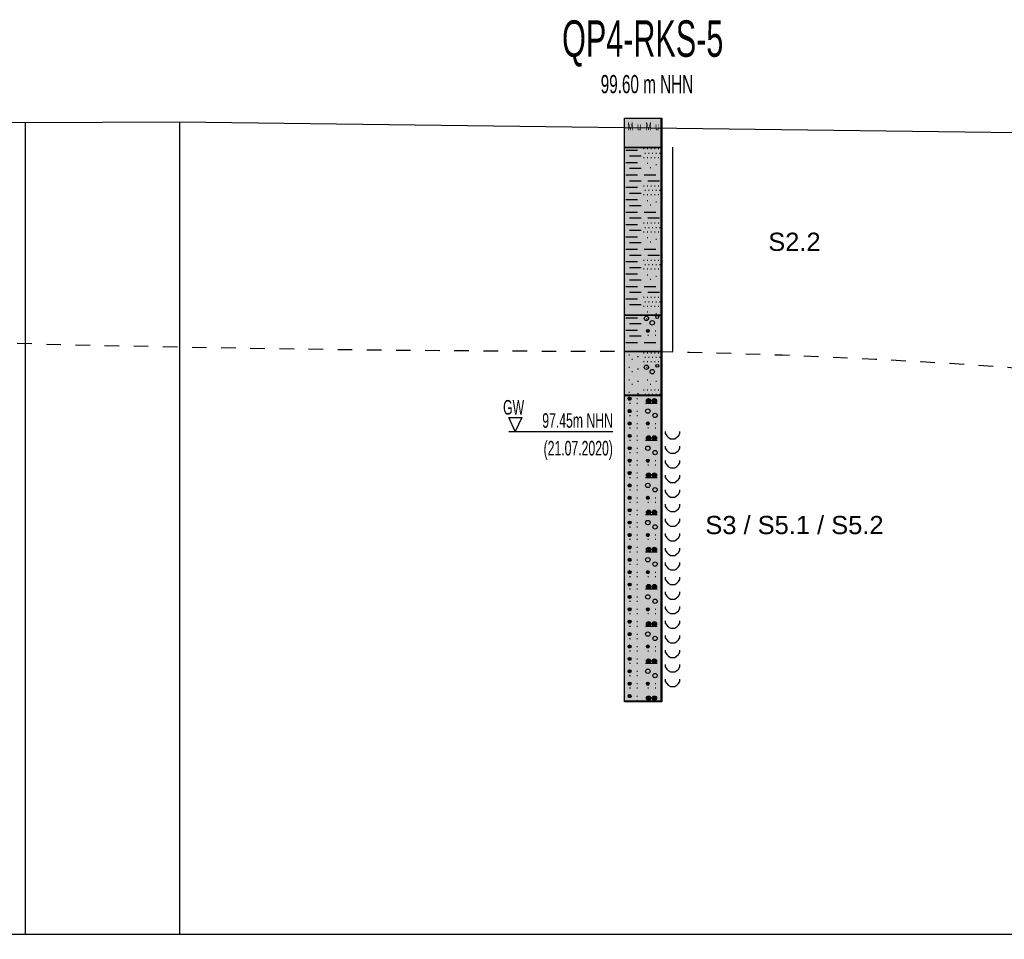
# Model space of a CAD drawing. Header units: metres. Extents: x -17 to 824, y 89 to 134.
# Tile 33 of 80: x 310.72 to 317.48, y 93.97 to 100.27. Entities that reach past the tile are written whole.
import ezdxf
from ezdxf.enums import TextEntityAlignment as Align

# ---------------------------------------------------------------- set-up
doc = ezdxf.new("R2010")
doc.units = ezdxf.units.M
doc.linetypes.add('ACAD_ISO03W100', pattern=[30, 12, -18])
for name, color, linetype in [('BG_GT_DC_RKS', 249, 'Continuous'), ('BG_GT_SCHICHT', 3, 'ACAD_ISO03W100'), ('BG_GT_TE', 6, 'Continuous'), ('BW_KOERP_GESCH', 126, 'Continuous'), ('BW_Z_BEM', 52, 'Continuous'), ('ZZ_GITTER', 40, 'Continuous')]:
    doc.layers.add(name, color=color, linetype=linetype)
doc.styles.add('ARI025_V_50', font='arial.ttf', dxfattribs={"height": 0.125})
doc.styles.get("Standard").update_dxf_attribs({"font": 'arial.ttf'})

# ---------------------------------------------------------------- blocks, each defined once
blk = doc.blocks.new('QP4-RKS-5')
for p, q in [((-0.00255, 0), (0.00255, 0)), ((-0.00255, -0.0041), (-0.00255, 0)), ((-0.00255, 0), (0.00245, 0)), ((-0.00255, -0.08), (-0.00255, 0)), ((0.00245, 0), (0.00245, -0.08)), ((0.00255, 0), (0.00255, -0.0041)), ((-0.00255, -0.004), (0.00255, -0.004)), ((-0.00255, -0.0271), (-0.00255, -0.004)), ((0.00255, -0.004), (0.00255, -0.0271)), ((0.00405, -0.004), (0.00405, -0.027)), ((0.00255, -0.0041), (-0.00255, -0.0041)), ((-0.00235, -0.0044), (-0.00075, -0.0044)), ((-0.00185, -0.0052), (-0.00025, -0.0052)), ((0.00005, -0.0042), (0.00015, -0.0042)), ((0.00005, -0.0054), (0.00015, -0.0054)), ((0.00025, -0.0048), (0.00035, -0.0048)), ((0.00055, -0.0042), (0.00065, -0.0042)), ((0.00055, -0.0054), (0.00065, -0.0054)), ((0.00075, -0.0048), (0.00085, -0.0048)), ((0.00105, -0.0042), (0.00115, -0.0042)), ((0.00105, -0.0054), (0.00115, -0.0054)), ((0.00125, -0.0048), (0.00135, -0.0048)), ((0.00155, -0.0042), (0.00165, -0.0042)), ((0.00155, -0.0054), (0.00165, -0.0054)), ((0.00175, -0.0048), (0.00185, -0.0048)), ((0.00205, -0.0042), (0.00215, -0.0042)), ((0.00205, -0.0054), (0.00215, -0.0054)), ((0.00225, -0.0048), (0.00235, -0.0048)), ((-0.00235, -0.0061), (-0.00075, -0.0061)), ((0.00055, -0.0062), (0.00065, -0.0062)), ((0.00175, -0.0064), (0.00185, -0.0064)), ((-0.00235, -0.0078), (-0.00075, -0.0078)), ((-0.00185, -0.0069), (-0.00025, -0.0069)), ((0.00015, -0.0078), (0.00175, -0.0078)), ((0.00095, -0.0068), (0.00105, -0.0068)), ((-0.00185, -0.0086), (-0.00025, -0.0086)), ((0.00005, -0.0093), (0.00015, -0.0093)), ((0.00055, -0.0093), (0.00065, -0.0093)), ((0.00065, -0.0086), (0.00225, -0.0086)), ((0.00105, -0.0093), (0.00115, -0.0093)), ((0.00155, -0.0093), (0.00165, -0.0093)), ((0.00205, -0.0093), (0.00215, -0.0093)), ((-0.00235, -0.0095), (-0.00075, -0.0095)), ((-0.00185, -0.0103), (-0.00025, -0.0103)), ((0.00005, -0.0105), (0.00015, -0.0105)), ((0.00025, -0.0099), (0.00035, -0.0099)), ((0.00055, -0.0105), (0.00065, -0.0105)), ((0.00075, -0.0099), (0.00085, -0.0099)), ((0.00105, -0.0105), (0.00115, -0.0105)), ((0.00125, -0.0099), (0.00135, -0.0099)), ((0.00155, -0.0105), (0.00165, -0.0105)), ((0.00175, -0.0099), (0.00185, -0.0099)), ((0.00205, -0.0105), (0.00215, -0.0105)), ((0.00225, -0.0099), (0.00235, -0.0099)), ((-0.00235, -0.0112), (-0.00075, -0.0112)), ((-0.00185, -0.012), (-0.00025, -0.012)), ((0.00055, -0.0113), (0.00065, -0.0113)), ((0.00095, -0.0119), (0.00105, -0.0119)), ((0.00175, -0.0115), (0.00185, -0.0115)), ((-0.00235, -0.0129), (-0.00075, -0.0129)), ((0.00015, -0.0129), (0.00175, -0.0129)), ((-0.00235, -0.0146), (-0.00075, -0.0146)), ((-0.00185, -0.0137), (-0.00025, -0.0137)), ((0.00005, -0.0144), (0.00015, -0.0144)), ((0.00055, -0.0144), (0.00065, -0.0144)), ((0.00065, -0.0137), (0.00225, -0.0137)), ((0.00105, -0.0144), (0.00115, -0.0144)), ((0.00155, -0.0144), (0.00165, -0.0144)), ((0.00205, -0.0144), (0.00215, -0.0144)), ((-0.00185, -0.0154), (-0.00025, -0.0154)), ((0.00005, -0.0156), (0.00015, -0.0156)), ((0.00025, -0.015), (0.00035, -0.015)), ((0.00055, -0.0156), (0.00065, -0.0156)), ((0.00075, -0.015), (0.00085, -0.015)), ((0.00105, -0.0156), (0.00115, -0.0156)), ((0.00125, -0.015), (0.00135, -0.015)), ((0.00155, -0.0156), (0.00165, -0.0156)), ((0.00175, -0.015), (0.00185, -0.015)), ((0.00205, -0.0156), (0.00215, -0.0156)), ((0.00225, -0.015), (0.00235, -0.015)), ((-0.00235, -0.0163), (-0.00075, -0.0163)), ((-0.00185, -0.0171), (-0.00025, -0.0171)), ((0.00055, -0.0164), (0.00065, -0.0164)), ((0.00095, -0.017), (0.00105, -0.017)), ((0.00175, -0.0166), (0.00185, -0.0166)), ((-0.00235, -0.018), (-0.00075, -0.018)), ((-0.00185, -0.0188), (-0.00025, -0.0188)), ((0.00015, -0.018), (0.00175, -0.018)), ((0.00065, -0.0188), (0.00225, -0.0188)), ((-0.00235, -0.0197), (-0.00075, -0.0197)), ((0.00005, -0.0195), (0.00015, -0.0195)), ((0.00025, -0.0201), (0.00035, -0.0201)), ((0.00055, -0.0195), (0.00065, -0.0195)), ((0.00075, -0.0201), (0.00085, -0.0201)), ((0.00105, -0.0195), (0.00115, -0.0195)), ((0.00125, -0.0201), (0.00135, -0.0201)), ((0.00155, -0.0195), (0.00165, -0.0195)), ((0.00175, -0.0201), (0.00185, -0.0201)), ((0.00205, -0.0195), (0.00215, -0.0195)), ((0.00225, -0.0201), (0.00235, -0.0201)), ((-0.00235, -0.0214), (-0.00075, -0.0214)), ((-0.00185, -0.0205), (-0.00025, -0.0205)), ((0.00005, -0.0207), (0.00015, -0.0207)), ((0.00055, -0.0207), (0.00065, -0.0207)), ((0.00055, -0.0215), (0.00065, -0.0215)), ((0.00105, -0.0207), (0.00115, -0.0207)), ((0.00155, -0.0207), (0.00165, -0.0207)), ((0.00205, -0.0207), (0.00215, -0.0207)), ((-0.00185, -0.0222), (-0.00025, -0.0222)), ((0.00095, -0.0221), (0.00105, -0.0221)), ((0.00175, -0.0217), (0.00185, -0.0217)), ((-0.00235, -0.0231), (-0.00075, -0.0231)), ((-0.00185, -0.0239), (-0.00025, -0.0239)), ((0.00015, -0.0231), (0.00175, -0.0231)), ((0.00065, -0.0239), (0.00225, -0.0239)), ((-0.00235, -0.0248), (-0.00075, -0.0248)), ((-0.00185, -0.0256), (-0.00025, -0.0256)), ((0.00005, -0.0246), (0.00015, -0.0246)), ((0.00025, -0.0252), (0.00035, -0.0252)), ((0.00055, -0.0246), (0.00065, -0.0246)), ((0.00075, -0.0252), (0.00085, -0.0252)), ((0.00105, -0.0246), (0.00115, -0.0246)), ((0.00125, -0.0252), (0.00135, -0.0252)), ((0.00155, -0.0246), (0.00165, -0.0246)), ((0.00175, -0.0252), (0.00185, -0.0252)), ((0.00205, -0.0246), (0.00215, -0.0246)), ((0.00225, -0.0252), (0.00235, -0.0252)), ((-0.00255, -0.027), (0.00255, -0.027)), ((-0.00255, -0.0321), (-0.00255, -0.027)), ((0.00005, -0.0258), (0.00015, -0.0258)), ((0.00055, -0.0258), (0.00065, -0.0258)), ((0.00055, -0.0266), (0.00065, -0.0266)), ((0.00105, -0.0258), (0.00115, -0.0258)), ((0.00155, -0.0258), (0.00165, -0.0258)), ((0.00175, -0.0268), (0.00185, -0.0268)), ((0.00205, -0.0258), (0.00215, -0.0258)), ((0.00255, -0.027), (0.00255, -0.0321)), ((0.00405, -0.027), (0.00405, -0.032)), ((0.00255, -0.0271), (-0.00255, -0.0271)), ((-0.00235, -0.0274), (-0.00075, -0.0274)), ((-0.00185, -0.0282), (-0.00025, -0.0282)), ((0.00045, -0.0275), (0.00055, -0.0275)), ((-0.00235, -0.0291), (-0.00075, -0.0291)), ((0.00045, -0.0292), (0.00085, -0.0292)), ((0.00046, -0.02915), (0.00084, -0.02915)), ((0.00046, -0.02925), (0.00084, -0.02925)), ((0.00048, -0.0291), (0.00082, -0.0291)), ((0.00048, -0.0293), (0.00082, -0.0293)), ((0.00052, -0.02905), (0.00078, -0.02905)), ((0.00052, -0.02935), (0.00078, -0.02935)), ((0.00165, -0.0292), (0.00175, -0.0292)), ((-0.00235, -0.0308), (-0.00075, -0.0308)), ((-0.00185, -0.0299), (-0.00025, -0.0299)), ((0.00015, -0.0308), (0.00175, -0.0308)), ((0.00065, -0.0298), (0.00075, -0.0298)), ((0.00165, -0.0298), (0.00175, -0.0298)), ((-0.00255, -0.032), (0.00255, -0.032)), ((-0.00255, -0.0381), (-0.00255, -0.032)), ((0.00255, -0.0321), (-0.00255, -0.0321)), ((0.00005, -0.0322), (0.00015, -0.0322)), ((0.00055, -0.0322), (0.00065, -0.0322)), ((0.00105, -0.0322), (0.00115, -0.0322)), ((0.00155, -0.0322), (0.00165, -0.0322)), ((0.00205, -0.0322), (0.00215, -0.0322)), ((0.00255, -0.032), (0.00255, -0.0381)), ((-0.00195, -0.0325), (-0.00185, -0.0325)), ((-0.00155, -0.0331), (-0.00145, -0.0331)), ((-0.00075, -0.0327), (-0.00065, -0.0327)), ((0.00005, -0.0334), (0.00015, -0.0334)), ((0.00025, -0.0328), (0.00035, -0.0328)), ((0.00055, -0.0334), (0.00065, -0.0334)), ((0.00075, -0.0328), (0.00085, -0.0328)), ((0.00105, -0.0334), (0.00115, -0.0334)), ((0.00125, -0.0328), (0.00135, -0.0328)), ((0.00155, -0.0334), (0.00165, -0.0334)), ((0.00175, -0.0328), (0.00185, -0.0328)), ((0.00205, -0.0334), (0.00215, -0.0334)), ((0.00225, -0.0328), (0.00235, -0.0328)), ((-0.00195, -0.0342), (-0.00185, -0.0342)), ((-0.00155, -0.0348), (-0.00145, -0.0348)), ((-0.00075, -0.0344), (-0.00065, -0.0344)), ((0.00045, -0.0342), (0.00055, -0.0342)), ((-0.00195, -0.0359), (-0.00185, -0.0359)), ((-0.00075, -0.0361), (-0.00065, -0.0361)), ((0.00055, -0.0359), (0.00065, -0.0359)), ((0.00175, -0.0361), (0.00185, -0.0361)), ((-0.00195, -0.0376), (-0.00185, -0.0376)), ((-0.00155, -0.0365), (-0.00145, -0.0365)), ((-0.00075, -0.0378), (-0.00065, -0.0378)), ((0.00005, -0.0373), (0.00015, -0.0373)), ((0.00055, -0.0373), (0.00065, -0.0373)), ((0.00095, -0.0365), (0.00105, -0.0365)), ((0.00105, -0.0373), (0.00115, -0.0373)), ((0.00155, -0.0373), (0.00165, -0.0373)), ((0.00205, -0.0373), (0.00215, -0.0373)), ((-0.00255, -0.038), (0.00255, -0.038)), ((-0.00255, -0.0801), (-0.00255, -0.038)), ((0.00255, -0.0381), (-0.00255, -0.0381)), ((-0.00205, -0.0385), (-0.00165, -0.0385)), ((-0.00204, -0.03845), (-0.00166, -0.03845)), ((-0.00204, -0.03855), (-0.00166, -0.03855)), ((-0.00202, -0.0384), (-0.00168, -0.0384)), ((-0.00202, -0.0386), (-0.00168, -0.0386)), ((-0.00198, -0.03835), (-0.00172, -0.03835)), ((-0.00198, -0.03865), (-0.00172, -0.03865)), ((-0.00185, -0.0391), (-0.00175, -0.0391)), ((-0.00085, -0.0385), (-0.00075, -0.0385)), ((-0.00085, -0.0391), (-0.00075, -0.0391)), ((0.00025, -0.0379), (0.00035, -0.0379)), ((0.00035, -0.0391), (0.00195, -0.0391)), ((0.00045, -0.03875), (0.00105, -0.03875)), ((0.00045, -0.0388), (0.00105, -0.0388)), ((0.00045, -0.03885), (0.00105, -0.03885)), ((0.00047, -0.0387), (0.00103, -0.0387)), ((0.00047, -0.0389), (0.00103, -0.0389)), ((0.00049, -0.03865), (0.00101, -0.03865)), ((0.00049, -0.03895), (0.00101, -0.03895)), ((0.00053, -0.0386), (0.00097, -0.0386)), ((0.00053, -0.039), (0.00097, -0.039)), ((0.00058, -0.03855), (0.00092, -0.03855)), ((0.00058, -0.03905), (0.00092, -0.03905)), ((0.00075, -0.0379), (0.00085, -0.0379)), ((0.00125, -0.0379), (0.00135, -0.0379)), ((0.00125, -0.03875), (0.00185, -0.03875)), ((0.00125, -0.0388), (0.00185, -0.0388)), ((0.00125, -0.03885), (0.00185, -0.03885)), ((0.00127, -0.0387), (0.00183, -0.0387)), ((0.00127, -0.0389), (0.00183, -0.0389)), ((0.00129, -0.03865), (0.00181, -0.03865)), ((0.00129, -0.03895), (0.00181, -0.03895)), ((0.00133, -0.0386), (0.00177, -0.0386)), ((0.00133, -0.039), (0.00177, -0.039)), ((0.00138, -0.03855), (0.00172, -0.03855)), ((0.00138, -0.03905), (0.00172, -0.03905)), ((0.00175, -0.0379), (0.00185, -0.0379)), ((0.00225, -0.0379), (0.00235, -0.0379)), ((0.00255, -0.038), (0.00255, -0.0801)), ((-0.00205, -0.0402), (-0.00165, -0.0402)), ((-0.00204, -0.04015), (-0.00166, -0.04015)), ((-0.00204, -0.04025), (-0.00166, -0.04025)), ((-0.00202, -0.0401), (-0.00168, -0.0401)), ((-0.00202, -0.0403), (-0.00168, -0.0403)), ((-0.00198, -0.04005), (-0.00172, -0.04005)), ((-0.00198, -0.04035), (-0.00172, -0.04035)), ((-0.00085, -0.0402), (-0.00075, -0.0402)), ((-0.00204, -0.04185), (-0.00166, -0.04185)), ((-0.00202, -0.0418), (-0.00168, -0.0418)), ((-0.00198, -0.04175), (-0.00172, -0.04175)), ((-0.00185, -0.0408), (-0.00175, -0.0408)), ((-0.00085, -0.0408), (-0.00075, -0.0408)), ((0.00046, -0.04185), (0.00084, -0.04185)), ((0.00048, -0.0418), (0.00082, -0.0418)), ((0.00052, -0.04175), (0.00078, -0.04175)), ((-0.00205, -0.0419), (-0.00165, -0.0419)), ((-0.00204, -0.04195), (-0.00166, -0.04195)), ((-0.00202, -0.042), (-0.00168, -0.042)), ((-0.00198, -0.04205), (-0.00172, -0.04205)), ((-0.00185, -0.0425), (-0.00175, -0.0425)), ((-0.00085, -0.0419), (-0.00075, -0.0419)), ((-0.00085, -0.0425), (-0.00075, -0.0425)), ((0.00045, -0.0419), (0.00085, -0.0419)), ((0.00046, -0.04195), (0.00084, -0.04195)), ((0.00048, -0.042), (0.00082, -0.042)), ((0.00052, -0.04205), (0.00078, -0.04205)), ((0.00065, -0.0425), (0.00075, -0.0425)), ((0.00165, -0.0419), (0.00175, -0.0419)), ((0.00165, -0.0425), (0.00175, -0.0425)), ((0.00305, -0.043), (0.00305, -0.0433)), ((0.00505, -0.0433), (0.00505, -0.043)), ((-0.00205, -0.0436), (-0.00165, -0.0436)), ((-0.00204, -0.04355), (-0.00166, -0.04355)), ((-0.00204, -0.04365), (-0.00166, -0.04365)), ((-0.00202, -0.0435), (-0.00168, -0.0435)), ((-0.00202, -0.0437), (-0.00168, -0.0437)), ((-0.00198, -0.04345), (-0.00172, -0.04345)), ((-0.00198, -0.04375), (-0.00172, -0.04375)), ((-0.00185, -0.0442), (-0.00175, -0.0442)), ((-0.00085, -0.0436), (-0.00075, -0.0436)), ((-0.00085, -0.0442), (-0.00075, -0.0442)), ((0.00035, -0.0442), (0.00195, -0.0442)), ((0.00045, -0.04385), (0.00105, -0.04385)), ((0.00045, -0.0439), (0.00105, -0.0439)), ((0.00045, -0.04395), (0.00105, -0.04395)), ((0.00047, -0.0438), (0.00103, -0.0438)), ((0.00047, -0.044), (0.00103, -0.044)), ((0.00049, -0.04375), (0.00101, -0.04375)), ((0.00049, -0.04405), (0.00101, -0.04405)), ((0.00053, -0.0437), (0.00097, -0.0437)), ((0.00053, -0.0441), (0.00097, -0.0441)), ((0.00058, -0.04365), (0.00092, -0.04365)), ((0.00058, -0.04415), (0.00092, -0.04415)), ((0.00125, -0.04385), (0.00185, -0.04385)), ((0.00125, -0.0439), (0.00185, -0.0439)), ((0.00125, -0.04395), (0.00185, -0.04395)), ((0.00127, -0.0438), (0.00183, -0.0438)), ((0.00127, -0.044), (0.00183, -0.044)), ((0.00129, -0.04375), (0.00181, -0.04375)), ((0.00129, -0.04405), (0.00181, -0.04405)), ((0.00133, -0.0437), (0.00177, -0.0437)), ((0.00133, -0.0441), (0.00177, -0.0441)), ((0.00138, -0.04365), (0.00172, -0.04365)), ((0.00138, -0.04415), (0.00172, -0.04415)), ((0.00305, -0.0433), (0.00325, -0.0436)), ((0.00325, -0.0436), (0.00345, -0.0438)), ((0.00345, -0.0438), (0.00375, -0.044)), ((0.00375, -0.044), (0.00405, -0.044)), ((0.00405, -0.044), (0.00435, -0.044)), ((0.00435, -0.044), (0.00465, -0.0438)), ((0.00465, -0.0438), (0.00485, -0.0436)), ((0.00485, -0.0436), (0.00505, -0.0433)), ((-0.00205, -0.0453), (-0.00165, -0.0453)), ((-0.00204, -0.04525), (-0.00166, -0.04525)), ((-0.00204, -0.04535), (-0.00166, -0.04535)), ((-0.00202, -0.0452), (-0.00168, -0.0452)), ((-0.00202, -0.0454), (-0.00168, -0.0454)), ((-0.00198, -0.04515), (-0.00172, -0.04515)), ((-0.00198, -0.04545), (-0.00172, -0.04545)), ((-0.00185, -0.0459), (-0.00175, -0.0459)), ((-0.00085, -0.0453), (-0.00075, -0.0453)), ((-0.00085, -0.0459), (-0.00075, -0.0459)), ((0.00305, -0.045), (0.00305, -0.0453)), ((0.00305, -0.0453), (0.00325, -0.0456)), ((0.00325, -0.0456), (0.00345, -0.0458)), ((0.00345, -0.0458), (0.00375, -0.046)), ((0.00435, -0.046), (0.00465, -0.0458)), ((0.00465, -0.0458), (0.00485, -0.0456)), ((0.00485, -0.0456), (0.00505, -0.0453)), ((0.00505, -0.0453), (0.00505, -0.045)), ((-0.00205, -0.047), (-0.00165, -0.047)), ((-0.00204, -0.04695), (-0.00166, -0.04695)), ((-0.00204, -0.04705), (-0.00166, -0.04705)), ((-0.00202, -0.0469), (-0.00168, -0.0469)), ((-0.00202, -0.0471), (-0.00168, -0.0471)), ((-0.00198, -0.04685), (-0.00172, -0.04685)), ((-0.00198, -0.04715), (-0.00172, -0.04715)), ((-0.00085, -0.047), (-0.00075, -0.047)), ((0.00045, -0.047), (0.00085, -0.047)), ((0.00046, -0.04695), (0.00084, -0.04695)), ((0.00046, -0.04705), (0.00084, -0.04705)), ((0.00048, -0.0469), (0.00082, -0.0469)), ((0.00048, -0.0471), (0.00082, -0.0471)), ((0.00052, -0.04685), (0.00078, -0.04685)), ((0.00052, -0.04715), (0.00078, -0.04715)), ((0.00165, -0.047), (0.00175, -0.047)), ((0.00305, -0.047), (0.00305, -0.0473)), ((0.00375, -0.046), (0.00405, -0.046)), ((0.00405, -0.046), (0.00435, -0.046)), ((0.00505, -0.0473), (0.00505, -0.047)), ((-0.00204, -0.04865), (-0.00166, -0.04865)), ((-0.00202, -0.0486), (-0.00168, -0.0486)), ((-0.00198, -0.04855), (-0.00172, -0.04855)), ((-0.00185, -0.0476), (-0.00175, -0.0476)), ((-0.00085, -0.0476), (-0.00075, -0.0476)), ((0.00065, -0.0476), (0.00075, -0.0476)), ((0.00165, -0.0476), (0.00175, -0.0476)), ((0.00305, -0.0473), (0.00325, -0.0476)), ((0.00325, -0.0476), (0.00345, -0.0478)), ((0.00345, -0.0478), (0.00375, -0.048)), ((0.00375, -0.048), (0.00405, -0.048)), ((0.00405, -0.048), (0.00435, -0.048)), ((0.00435, -0.048), (0.00465, -0.0478)), ((0.00465, -0.0478), (0.00485, -0.0476)), ((0.00485, -0.0476), (0.00505, -0.0473)), ((-0.00205, -0.0487), (-0.00165, -0.0487)), ((-0.00204, -0.04875), (-0.00166, -0.04875)), ((-0.00202, -0.0488), (-0.00168, -0.0488)), ((-0.00198, -0.04885), (-0.00172, -0.04885)), ((-0.00185, -0.0493), (-0.00175, -0.0493)), ((-0.00085, -0.0487), (-0.00075, -0.0487)), ((-0.00085, -0.0493), (-0.00075, -0.0493)), ((0.00035, -0.0493), (0.00195, -0.0493)), ((0.00045, -0.04895), (0.00105, -0.04895)), ((0.00045, -0.049), (0.00105, -0.049)), ((0.00045, -0.04905), (0.00105, -0.04905)), ((0.00047, -0.0489), (0.00103, -0.0489)), ((0.00047, -0.0491), (0.00103, -0.0491)), ((0.00049, -0.04885), (0.00101, -0.04885)), ((0.00049, -0.04915), (0.00101, -0.04915)), ((0.00053, -0.0488), (0.00097, -0.0488)), ((0.00053, -0.0492), (0.00097, -0.0492)), ((0.00058, -0.04875), (0.00092, -0.04875)), ((0.00058, -0.04925), (0.00092, -0.04925)), ((0.00125, -0.04895), (0.00185, -0.04895)), ((0.00125, -0.049), (0.00185, -0.049)), ((0.00125, -0.04905), (0.00185, -0.04905)), ((0.00127, -0.0489), (0.00183, -0.0489)), ((0.00127, -0.0491), (0.00183, -0.0491)), ((0.00129, -0.04885), (0.00181, -0.04885)), ((0.00129, -0.04915), (0.00181, -0.04915)), ((0.00133, -0.0488), (0.00177, -0.0488)), ((0.00133, -0.0492), (0.00177, -0.0492)), ((0.00138, -0.04875), (0.00172, -0.04875)), ((0.00138, -0.04925), (0.00172, -0.04925)), ((0.00305, -0.049), (0.00305, -0.0493)), ((0.00305, -0.0493), (0.00325, -0.0496)), ((0.00325, -0.0496), (0.00345, -0.0498)), ((0.00345, -0.0498), (0.00375, -0.05)), ((0.00375, -0.05), (0.00405, -0.05)), ((0.00405, -0.05), (0.00435, -0.05)), ((0.00435, -0.05), (0.00465, -0.0498)), ((0.00465, -0.0498), (0.00485, -0.0496)), ((0.00485, -0.0496), (0.00505, -0.0493)), ((0.00505, -0.0493), (0.00505, -0.049)), ((-0.00205, -0.0504), (-0.00165, -0.0504)), ((-0.00204, -0.05035), (-0.00166, -0.05035)), ((-0.00204, -0.05045), (-0.00166, -0.05045)), ((-0.00202, -0.0503), (-0.00168, -0.0503)), ((-0.00202, -0.0505), (-0.00168, -0.0505)), ((-0.00198, -0.05025), (-0.00172, -0.05025)), ((-0.00198, -0.05055), (-0.00172, -0.05055)), ((-0.00185, -0.051), (-0.00175, -0.051)), ((-0.00085, -0.0504), (-0.00075, -0.0504)), ((-0.00085, -0.051), (-0.00075, -0.051)), ((0.00305, -0.051), (0.00305, -0.0513)), ((0.00305, -0.0513), (0.00325, -0.0516)), ((0.00485, -0.0516), (0.00505, -0.0513)), ((0.00505, -0.0513), (0.00505, -0.051)), ((-0.00205, -0.0521), (-0.00165, -0.0521)), ((-0.00204, -0.05205), (-0.00166, -0.05205)), ((-0.00204, -0.05215), (-0.00166, -0.05215)), ((-0.00202, -0.052), (-0.00168, -0.052)), ((-0.00202, -0.0522), (-0.00168, -0.0522)), ((-0.00198, -0.05195), (-0.00172, -0.05195)), ((-0.00198, -0.05225), (-0.00172, -0.05225)), ((-0.00185, -0.0527), (-0.00175, -0.0527)), ((-0.00085, -0.0521), (-0.00075, -0.0521)), ((-0.00085, -0.0527), (-0.00075, -0.0527)), ((0.00045, -0.0521), (0.00085, -0.0521)), ((0.00046, -0.05205), (0.00084, -0.05205)), ((0.00046, -0.05215), (0.00084, -0.05215)), ((0.00048, -0.052), (0.00082, -0.052)), ((0.00048, -0.0522), (0.00082, -0.0522)), ((0.00052, -0.05195), (0.00078, -0.05195)), ((0.00052, -0.05225), (0.00078, -0.05225)), ((0.00065, -0.0527), (0.00075, -0.0527)), ((0.00165, -0.0521), (0.00175, -0.0521)), ((0.00165, -0.0527), (0.00175, -0.0527)), ((0.00325, -0.0516), (0.00345, -0.0518)), ((0.00345, -0.0518), (0.00375, -0.052)), ((0.00375, -0.052), (0.00405, -0.052)), ((0.00405, -0.052), (0.00435, -0.052)), ((0.00435, -0.052), (0.00465, -0.0518)), ((0.00465, -0.0518), (0.00485, -0.0516)), ((-0.00205, -0.0538), (-0.00165, -0.0538)), ((-0.00204, -0.05375), (-0.00166, -0.05375)), ((-0.00204, -0.05385), (-0.00166, -0.05385)), ((-0.00202, -0.0537), (-0.00168, -0.0537)), ((-0.00202, -0.0539), (-0.00168, -0.0539)), ((-0.00198, -0.05365), (-0.00172, -0.05365)), ((-0.00198, -0.05395), (-0.00172, -0.05395)), ((-0.00085, -0.0538), (-0.00075, -0.0538)), ((0.00045, -0.05405), (0.00105, -0.05405)), ((0.00047, -0.054), (0.00103, -0.054)), ((0.00049, -0.05395), (0.00101, -0.05395)), ((0.00053, -0.0539), (0.00097, -0.0539)), ((0.00058, -0.05385), (0.00092, -0.05385)), ((0.00125, -0.05405), (0.00185, -0.05405)), ((0.00127, -0.054), (0.00183, -0.054)), ((0.00129, -0.05395), (0.00181, -0.05395)), ((0.00133, -0.0539), (0.00177, -0.0539)), ((0.00138, -0.05385), (0.00172, -0.05385)), ((0.00305, -0.053), (0.00305, -0.0533)), ((0.00305, -0.0533), (0.00325, -0.0536)), ((0.00325, -0.0536), (0.00345, -0.0538)), ((0.00345, -0.0538), (0.00375, -0.054)), ((0.00375, -0.054), (0.00405, -0.054)), ((0.00405, -0.054), (0.00435, -0.054)), ((0.00435, -0.054), (0.00465, -0.0538)), ((0.00465, -0.0538), (0.00485, -0.0536)), ((0.00485, -0.0536), (0.00505, -0.0533)), ((0.00505, -0.0533), (0.00505, -0.053)), ((-0.00202, -0.0554), (-0.00168, -0.0554)), ((-0.00198, -0.05535), (-0.00172, -0.05535)), ((-0.00185, -0.0544), (-0.00175, -0.0544)), ((-0.00085, -0.0544), (-0.00075, -0.0544)), ((0.00035, -0.0544), (0.00195, -0.0544)), ((0.00045, -0.0541), (0.00105, -0.0541)), ((0.00045, -0.05415), (0.00105, -0.05415)), ((0.00047, -0.0542), (0.00103, -0.0542)), ((0.00049, -0.05425), (0.00101, -0.05425)), ((0.00053, -0.0543), (0.00097, -0.0543)), ((0.00058, -0.05435), (0.00092, -0.05435)), ((0.00125, -0.0541), (0.00185, -0.0541)), ((0.00125, -0.05415), (0.00185, -0.05415)), ((0.00127, -0.0542), (0.00183, -0.0542)), ((0.00129, -0.05425), (0.00181, -0.05425)), ((0.00133, -0.0543), (0.00177, -0.0543)), ((0.00138, -0.05435), (0.00172, -0.05435)), ((0.00305, -0.055), (0.00305, -0.0553)), ((0.00305, -0.0553), (0.00325, -0.0556)), ((0.00485, -0.0556), (0.00505, -0.0553)), ((0.00505, -0.0553), (0.00505, -0.055)), ((-0.00205, -0.0555), (-0.00165, -0.0555)), ((-0.00204, -0.05545), (-0.00166, -0.05545)), ((-0.00204, -0.05555), (-0.00166, -0.05555)), ((-0.00202, -0.0556), (-0.00168, -0.0556)), ((-0.00198, -0.05565), (-0.00172, -0.05565)), ((-0.00185, -0.0561), (-0.00175, -0.0561)), ((-0.00085, -0.0555), (-0.00075, -0.0555)), ((-0.00085, -0.0561), (-0.00075, -0.0561)), ((0.00325, -0.0556), (0.00345, -0.0558)), ((0.00345, -0.0558), (0.00375, -0.056)), ((0.00375, -0.056), (0.00405, -0.056)), ((0.00405, -0.056), (0.00435, -0.056)), ((0.00435, -0.056), (0.00465, -0.0558)), ((0.00465, -0.0558), (0.00485, -0.0556)), ((-0.00205, -0.0572), (-0.00165, -0.0572)), ((-0.00204, -0.05715), (-0.00166, -0.05715)), ((-0.00204, -0.05725), (-0.00166, -0.05725)), ((-0.00202, -0.0571), (-0.00168, -0.0571)), ((-0.00202, -0.0573), (-0.00168, -0.0573)), ((-0.00198, -0.05705), (-0.00172, -0.05705)), ((-0.00198, -0.05735), (-0.00172, -0.05735)), ((-0.00185, -0.0578), (-0.00175, -0.0578)), ((-0.00085, -0.0572), (-0.00075, -0.0572)), ((-0.00085, -0.0578), (-0.00075, -0.0578)), ((0.00045, -0.0572), (0.00085, -0.0572)), ((0.00046, -0.05715), (0.00084, -0.05715)), ((0.00046, -0.05725), (0.00084, -0.05725)), ((0.00048, -0.0571), (0.00082, -0.0571)), ((0.00048, -0.0573), (0.00082, -0.0573)), ((0.00052, -0.05705), (0.00078, -0.05705)), ((0.00052, -0.05735), (0.00078, -0.05735)), ((0.00065, -0.0578), (0.00075, -0.0578)), ((0.00165, -0.0572), (0.00175, -0.0572)), ((0.00165, -0.0578), (0.00175, -0.0578)), ((0.00305, -0.057), (0.00305, -0.0573)), ((0.00305, -0.0573), (0.00325, -0.0576)), ((0.00325, -0.0576), (0.00345, -0.0578)), ((0.00345, -0.0578), (0.00375, -0.058)), ((0.00375, -0.058), (0.00405, -0.058)), ((0.00405, -0.058), (0.00435, -0.058)), ((0.00435, -0.058), (0.00465, -0.0578)), ((0.00465, -0.0578), (0.00485, -0.0576)), ((0.00485, -0.0576), (0.00505, -0.0573)), ((0.00505, -0.0573), (0.00505, -0.057)), ((-0.00205, -0.0589), (-0.00165, -0.0589)), ((-0.00204, -0.05885), (-0.00166, -0.05885)), ((-0.00204, -0.05895), (-0.00166, -0.05895)), ((-0.00202, -0.0588), (-0.00168, -0.0588)), ((-0.00202, -0.059), (-0.00168, -0.059)), ((-0.00198, -0.05875), (-0.00172, -0.05875)), ((-0.00198, -0.05905), (-0.00172, -0.05905)), ((-0.00085, -0.0589), (-0.00075, -0.0589)), ((0.00045, -0.05915), (0.00105, -0.05915)), ((0.00045, -0.0592), (0.00105, -0.0592)), ((0.00045, -0.05925), (0.00105, -0.05925)), ((0.00047, -0.0591), (0.00103, -0.0591)), ((0.00047, -0.0593), (0.00103, -0.0593)), ((0.00049, -0.05905), (0.00101, -0.05905)), ((0.00049, -0.05935), (0.00101, -0.05935)), ((0.00053, -0.059), (0.00097, -0.059)), ((0.00053, -0.0594), (0.00097, -0.0594)), ((0.00058, -0.05895), (0.00092, -0.05895)), ((0.00058, -0.05945), (0.00092, -0.05945)), ((0.00125, -0.05915), (0.00185, -0.05915)), ((0.00125, -0.0592), (0.00185, -0.0592)), ((0.00125, -0.05925), (0.00185, -0.05925)), ((0.00127, -0.0591), (0.00183, -0.0591)), ((0.00127, -0.0593), (0.00183, -0.0593)), ((0.00129, -0.05905), (0.00181, -0.05905)), ((0.00129, -0.05935), (0.00181, -0.05935)), ((0.00133, -0.059), (0.00177, -0.059)), ((0.00133, -0.0594), (0.00177, -0.0594)), ((0.00138, -0.05895), (0.00172, -0.05895)), ((0.00138, -0.05945), (0.00172, -0.05945)), ((0.00305, -0.059), (0.00305, -0.0593)), ((0.00305, -0.0593), (0.00325, -0.0596)), ((0.00485, -0.0596), (0.00505, -0.0593)), ((0.00505, -0.0593), (0.00505, -0.059)), ((-0.00205, -0.0606), (-0.00165, -0.0606)), ((-0.00204, -0.06055), (-0.00166, -0.06055)), ((-0.00204, -0.06065), (-0.00166, -0.06065)), ((-0.00202, -0.0605), (-0.00168, -0.0605)), ((-0.00202, -0.0607), (-0.00168, -0.0607)), ((-0.00198, -0.06045), (-0.00172, -0.06045)), ((-0.00198, -0.06075), (-0.00172, -0.06075)), ((-0.00185, -0.0595), (-0.00175, -0.0595)), ((-0.00085, -0.0595), (-0.00075, -0.0595)), ((-0.00085, -0.0606), (-0.00075, -0.0606)), ((0.00035, -0.0595), (0.00195, -0.0595)), ((0.00325, -0.0596), (0.00345, -0.0598)), ((0.00345, -0.0598), (0.00375, -0.06)), ((0.00375, -0.06), (0.00405, -0.06)), ((0.00405, -0.06), (0.00435, -0.06)), ((0.00435, -0.06), (0.00465, -0.0598)), ((0.00465, -0.0598), (0.00485, -0.0596)), ((-0.00198, -0.06215), (-0.00172, -0.06215)), ((-0.00185, -0.0612), (-0.00175, -0.0612)), ((-0.00085, -0.0612), (-0.00075, -0.0612)), ((0.00052, -0.06215), (0.00078, -0.06215)), ((0.00305, -0.061), (0.00305, -0.0613)), ((0.00305, -0.0613), (0.00325, -0.0616)), ((0.00325, -0.0616), (0.00345, -0.0618)), ((0.00345, -0.0618), (0.00375, -0.062)), ((0.00375, -0.062), (0.00405, -0.062)), ((0.00405, -0.062), (0.00435, -0.062)), ((0.00435, -0.062), (0.00465, -0.0618)), ((0.00465, -0.0618), (0.00485, -0.0616)), ((0.00485, -0.0616), (0.00505, -0.0613)), ((0.00505, -0.0613), (0.00505, -0.061)), ((-0.00205, -0.0623), (-0.00165, -0.0623)), ((-0.00204, -0.06225), (-0.00166, -0.06225)), ((-0.00204, -0.06235), (-0.00166, -0.06235)), ((-0.00202, -0.0622), (-0.00168, -0.0622)), ((-0.00202, -0.0624), (-0.00168, -0.0624)), ((-0.00198, -0.06245), (-0.00172, -0.06245)), ((-0.00185, -0.0629), (-0.00175, -0.0629)), ((-0.00085, -0.0623), (-0.00075, -0.0623)), ((-0.00085, -0.0629), (-0.00075, -0.0629)), ((0.00045, -0.0623), (0.00085, -0.0623)), ((0.00046, -0.06225), (0.00084, -0.06225)), ((0.00046, -0.06235), (0.00084, -0.06235)), ((0.00048, -0.0622), (0.00082, -0.0622)), ((0.00048, -0.0624), (0.00082, -0.0624)), ((0.00052, -0.06245), (0.00078, -0.06245)), ((0.00065, -0.0629), (0.00075, -0.0629)), ((0.00165, -0.0623), (0.00175, -0.0623)), ((0.00165, -0.0629), (0.00175, -0.0629)), ((0.00305, -0.063), (0.00305, -0.0633)), ((0.00305, -0.0633), (0.00325, -0.0636)), ((0.00485, -0.0636), (0.00505, -0.0633)), ((0.00505, -0.0633), (0.00505, -0.063)), ((-0.00205, -0.064), (-0.00165, -0.064)), ((-0.00204, -0.06395), (-0.00166, -0.06395)), ((-0.00204, -0.06405), (-0.00166, -0.06405)), ((-0.00202, -0.0639), (-0.00168, -0.0639)), ((-0.00202, -0.0641), (-0.00168, -0.0641)), ((-0.00198, -0.06385), (-0.00172, -0.06385)), ((-0.00198, -0.06415), (-0.00172, -0.06415)), ((-0.00185, -0.0646), (-0.00175, -0.0646)), ((-0.00085, -0.064), (-0.00075, -0.064)), ((-0.00085, -0.0646), (-0.00075, -0.0646)), ((0.00035, -0.0646), (0.00195, -0.0646)), ((0.00045, -0.06425), (0.00105, -0.06425)), ((0.00045, -0.0643), (0.00105, -0.0643)), ((0.00045, -0.06435), (0.00105, -0.06435)), ((0.00047, -0.0642), (0.00103, -0.0642)), ((0.00047, -0.0644), (0.00103, -0.0644)), ((0.00049, -0.06415), (0.00101, -0.06415)), ((0.00049, -0.06445), (0.00101, -0.06445)), ((0.00053, -0.0641), (0.00097, -0.0641)), ((0.00053, -0.0645), (0.00097, -0.0645)), ((0.00058, -0.06405), (0.00092, -0.06405)), ((0.00058, -0.06455), (0.00092, -0.06455)), ((0.00125, -0.06425), (0.00185, -0.06425)), ((0.00125, -0.0643), (0.00185, -0.0643)), ((0.00125, -0.06435), (0.00185, -0.06435)), ((0.00127, -0.0642), (0.00183, -0.0642)), ((0.00127, -0.0644), (0.00183, -0.0644)), ((0.00129, -0.06415), (0.00181, -0.06415)), ((0.00129, -0.06445), (0.00181, -0.06445)), ((0.00133, -0.0641), (0.00177, -0.0641)), ((0.00133, -0.0645), (0.00177, -0.0645)), ((0.00138, -0.06405), (0.00172, -0.06405)), ((0.00138, -0.06455), (0.00172, -0.06455)), ((0.00325, -0.0636), (0.00345, -0.0638)), ((0.00345, -0.0638), (0.00375, -0.064)), ((0.00375, -0.064), (0.00405, -0.064)), ((0.00405, -0.064), (0.00435, -0.064)), ((0.00435, -0.064), (0.00465, -0.0638)), ((0.00465, -0.0638), (0.00485, -0.0636)), ((-0.00205, -0.0657), (-0.00165, -0.0657)), ((-0.00204, -0.06565), (-0.00166, -0.06565)), ((-0.00204, -0.06575), (-0.00166, -0.06575)), ((-0.00202, -0.0656), (-0.00168, -0.0656)), ((-0.00202, -0.0658), (-0.00168, -0.0658)), ((-0.00198, -0.06555), (-0.00172, -0.06555)), ((-0.00198, -0.06585), (-0.00172, -0.06585)), ((-0.00085, -0.0657), (-0.00075, -0.0657)), ((0.00305, -0.065), (0.00305, -0.0653)), ((0.00305, -0.0653), (0.00325, -0.0656)), ((0.00325, -0.0656), (0.00345, -0.0658)), ((0.00345, -0.0658), (0.00375, -0.066)), ((0.00375, -0.066), (0.00405, -0.066)), ((0.00405, -0.066), (0.00435, -0.066)), ((0.00435, -0.066), (0.00465, -0.0658)), ((0.00465, -0.0658), (0.00485, -0.0656)), ((0.00485, -0.0656), (0.00505, -0.0653)), ((0.00505, -0.0653), (0.00505, -0.065)), ((-0.00205, -0.0674), (-0.00165, -0.0674)), ((-0.00204, -0.06735), (-0.00166, -0.06735)), ((-0.00204, -0.06745), (-0.00166, -0.06745)), ((-0.00202, -0.0673), (-0.00168, -0.0673)), ((-0.00202, -0.0675), (-0.00168, -0.0675)), ((-0.00198, -0.06725), (-0.00172, -0.06725)), ((-0.00198, -0.06755), (-0.00172, -0.06755)), ((-0.00185, -0.0663), (-0.00175, -0.0663)), ((-0.00085, -0.0663), (-0.00075, -0.0663)), ((-0.00085, -0.0674), (-0.00075, -0.0674)), ((0.00045, -0.0674), (0.00085, -0.0674)), ((0.00046, -0.06735), (0.00084, -0.06735)), ((0.00046, -0.06745), (0.00084, -0.06745)), ((0.00048, -0.0673), (0.00082, -0.0673)), ((0.00048, -0.0675), (0.00082, -0.0675)), ((0.00052, -0.06725), (0.00078, -0.06725)), ((0.00052, -0.06755), (0.00078, -0.06755)), ((0.00165, -0.0674), (0.00175, -0.0674)), ((0.00305, -0.067), (0.00305, -0.0673)), ((0.00305, -0.0673), (0.00325, -0.0676)), ((0.00485, -0.0676), (0.00505, -0.0673)), ((0.00505, -0.0673), (0.00505, -0.067)), ((-0.00185, -0.068), (-0.00175, -0.068)), ((-0.00085, -0.068), (-0.00075, -0.068)), ((0.00065, -0.068), (0.00075, -0.068)), ((0.00165, -0.068), (0.00175, -0.068)), ((0.00325, -0.0676), (0.00345, -0.0678)), ((0.00345, -0.0678), (0.00375, -0.068)), ((0.00375, -0.068), (0.00405, -0.068)), ((0.00405, -0.068), (0.00435, -0.068)), ((0.00435, -0.068), (0.00465, -0.0678)), ((0.00465, -0.0678), (0.00485, -0.0676)), ((-0.00205, -0.0691), (-0.00165, -0.0691)), ((-0.00204, -0.06905), (-0.00166, -0.06905)), ((-0.00204, -0.06915), (-0.00166, -0.06915)), ((-0.00202, -0.069), (-0.00168, -0.069)), ((-0.00202, -0.0692), (-0.00168, -0.0692)), ((-0.00198, -0.06895), (-0.00172, -0.06895)), ((-0.00198, -0.06925), (-0.00172, -0.06925)), ((-0.00185, -0.0697), (-0.00175, -0.0697)), ((-0.00085, -0.0691), (-0.00075, -0.0691)), ((-0.00085, -0.0697), (-0.00075, -0.0697)), ((0.00035, -0.0697), (0.00195, -0.0697)), ((0.00045, -0.06935), (0.00105, -0.06935)), ((0.00045, -0.0694), (0.00105, -0.0694)), ((0.00045, -0.06945), (0.00105, -0.06945)), ((0.00047, -0.0693), (0.00103, -0.0693)), ((0.00047, -0.0695), (0.00103, -0.0695)), ((0.00049, -0.06925), (0.00101, -0.06925)), ((0.00049, -0.06955), (0.00101, -0.06955)), ((0.00053, -0.0692), (0.00097, -0.0692)), ((0.00053, -0.0696), (0.00097, -0.0696)), ((0.00058, -0.06915), (0.00092, -0.06915)), ((0.00058, -0.06965), (0.00092, -0.06965)), ((0.00125, -0.06935), (0.00185, -0.06935)), ((0.00125, -0.0694), (0.00185, -0.0694)), ((0.00125, -0.06945), (0.00185, -0.06945)), ((0.00127, -0.0693), (0.00183, -0.0693)), ((0.00127, -0.0695), (0.00183, -0.0695)), ((0.00129, -0.06925), (0.00181, -0.06925)), ((0.00129, -0.06955), (0.00181, -0.06955)), ((0.00133, -0.0692), (0.00177, -0.0692)), ((0.00133, -0.0696), (0.00177, -0.0696)), ((0.00138, -0.06915), (0.00172, -0.06915)), ((0.00138, -0.06965), (0.00172, -0.06965)), ((0.00305, -0.069), (0.00305, -0.0693)), ((0.00305, -0.0693), (0.00325, -0.0696)), ((0.00325, -0.0696), (0.00345, -0.0698)), ((0.00345, -0.0698), (0.00375, -0.07)), ((0.00375, -0.07), (0.00405, -0.07)), ((0.00405, -0.07), (0.00435, -0.07)), ((0.00435, -0.07), (0.00465, -0.0698)), ((0.00465, -0.0698), (0.00485, -0.0696)), ((0.00485, -0.0696), (0.00505, -0.0693)), ((0.00505, -0.0693), (0.00505, -0.069)), ((-0.00205, -0.0708), (-0.00165, -0.0708)), ((-0.00204, -0.07075), (-0.00166, -0.07075)), ((-0.00204, -0.07085), (-0.00166, -0.07085)), ((-0.00202, -0.0707), (-0.00168, -0.0707)), ((-0.00202, -0.0709), (-0.00168, -0.0709)), ((-0.00198, -0.07065), (-0.00172, -0.07065)), ((-0.00198, -0.07095), (-0.00172, -0.07095)), ((-0.00185, -0.0714), (-0.00175, -0.0714)), ((-0.00085, -0.0708), (-0.00075, -0.0708)), ((-0.00085, -0.0714), (-0.00075, -0.0714)), ((0.00305, -0.071), (0.00305, -0.0713)), ((0.00305, -0.0713), (0.00325, -0.0716)), ((0.00325, -0.0716), (0.00345, -0.0718)), ((0.00465, -0.0718), (0.00485, -0.0716)), ((0.00485, -0.0716), (0.00505, -0.0713)), ((0.00505, -0.0713), (0.00505, -0.071)), ((-0.00205, -0.0725), (-0.00165, -0.0725)), ((-0.00204, -0.07245), (-0.00166, -0.07245)), ((-0.00204, -0.07255), (-0.00166, -0.07255)), ((-0.00202, -0.0724), (-0.00168, -0.0724)), ((-0.00202, -0.0726), (-0.00168, -0.0726)), ((-0.00198, -0.07235), (-0.00172, -0.07235)), ((-0.00198, -0.07265), (-0.00172, -0.07265)), ((-0.00085, -0.0725), (-0.00075, -0.0725)), ((0.00045, -0.0725), (0.00085, -0.0725)), ((0.00046, -0.07245), (0.00084, -0.07245)), ((0.00046, -0.07255), (0.00084, -0.07255)), ((0.00048, -0.0724), (0.00082, -0.0724)), ((0.00048, -0.0726), (0.00082, -0.0726)), ((0.00052, -0.07235), (0.00078, -0.07235)), ((0.00052, -0.07265), (0.00078, -0.07265)), ((0.00165, -0.0725), (0.00175, -0.0725)), ((0.00345, -0.0718), (0.00375, -0.072)), ((0.00375, -0.072), (0.00405, -0.072)), ((0.00405, -0.072), (0.00435, -0.072)), ((0.00435, -0.072), (0.00465, -0.0718)), ((-0.00205, -0.0742), (-0.00165, -0.0742)), ((-0.00204, -0.07415), (-0.00166, -0.07415)), ((-0.00204, -0.07425), (-0.00166, -0.07425)), ((-0.00202, -0.0741), (-0.00168, -0.0741)), ((-0.00202, -0.0743), (-0.00168, -0.0743)), ((-0.00198, -0.07405), (-0.00172, -0.07405)), ((-0.00185, -0.0731), (-0.00175, -0.0731)), ((-0.00085, -0.0731), (-0.00075, -0.0731)), ((-0.00085, -0.0742), (-0.00075, -0.0742)), ((0.00053, -0.0743), (0.00097, -0.0743)), ((0.00058, -0.07425), (0.00092, -0.07425)), ((0.00065, -0.0731), (0.00075, -0.0731)), ((0.00133, -0.0743), (0.00177, -0.0743)), ((0.00138, -0.07425), (0.00172, -0.07425)), ((0.00165, -0.0731), (0.00175, -0.0731)), ((0.00305, -0.073), (0.00305, -0.0733)), ((0.00305, -0.0733), (0.00325, -0.0736)), ((0.00325, -0.0736), (0.00345, -0.0738)), ((0.00345, -0.0738), (0.00375, -0.074)), ((0.00375, -0.074), (0.00405, -0.074)), ((0.00405, -0.074), (0.00435, -0.074)), ((0.00435, -0.074), (0.00465, -0.0738)), ((0.00465, -0.0738), (0.00485, -0.0736)), ((0.00485, -0.0736), (0.00505, -0.0733)), ((0.00505, -0.0733), (0.00505, -0.073)), ((-0.00198, -0.07435), (-0.00172, -0.07435)), ((-0.00185, -0.0748), (-0.00175, -0.0748)), ((-0.00085, -0.0748), (-0.00075, -0.0748)), ((0.00035, -0.0748), (0.00195, -0.0748)), ((0.00045, -0.07445), (0.00105, -0.07445)), ((0.00045, -0.0745), (0.00105, -0.0745)), ((0.00045, -0.07455), (0.00105, -0.07455)), ((0.00047, -0.0744), (0.00103, -0.0744)), ((0.00047, -0.0746), (0.00103, -0.0746)), ((0.00049, -0.07435), (0.00101, -0.07435)), ((0.00049, -0.07465), (0.00101, -0.07465)), ((0.00053, -0.0747), (0.00097, -0.0747)), ((0.00058, -0.07475), (0.00092, -0.07475)), ((0.00125, -0.07445), (0.00185, -0.07445)), ((0.00125, -0.0745), (0.00185, -0.0745)), ((0.00125, -0.07455), (0.00185, -0.07455)), ((0.00127, -0.0744), (0.00183, -0.0744)), ((0.00127, -0.0746), (0.00183, -0.0746)), ((0.00129, -0.07435), (0.00181, -0.07435)), ((0.00129, -0.07465), (0.00181, -0.07465)), ((0.00133, -0.0747), (0.00177, -0.0747)), ((0.00138, -0.07475), (0.00172, -0.07475)), ((0.00305, -0.075), (0.00305, -0.0753)), ((0.00305, -0.0753), (0.00325, -0.0756)), ((0.00325, -0.0756), (0.00345, -0.0758)), ((0.00465, -0.0758), (0.00485, -0.0756)), ((0.00485, -0.0756), (0.00505, -0.0753)), ((0.00505, -0.0753), (0.00505, -0.075)), ((-0.00205, -0.0759), (-0.00165, -0.0759)), ((-0.00204, -0.07585), (-0.00166, -0.07585)), ((-0.00204, -0.07595), (-0.00166, -0.07595)), ((-0.00202, -0.0758), (-0.00168, -0.0758)), ((-0.00202, -0.076), (-0.00168, -0.076)), ((-0.00198, -0.07575), (-0.00172, -0.07575)), ((-0.00198, -0.07605), (-0.00172, -0.07605)), ((-0.00185, -0.0765), (-0.00175, -0.0765)), ((-0.00085, -0.0759), (-0.00075, -0.0759)), ((-0.00085, -0.0765), (-0.00075, -0.0765)), ((0.00305, -0.077), (0.00305, -0.0773)), ((0.00345, -0.0758), (0.00375, -0.076)), ((0.00375, -0.076), (0.00405, -0.076)), ((0.00405, -0.076), (0.00435, -0.076)), ((0.00435, -0.076), (0.00465, -0.0758)), ((0.00505, -0.0773), (0.00505, -0.077)), ((-0.00205, -0.0776), (-0.00165, -0.0776)), ((-0.00204, -0.07755), (-0.00166, -0.07755)), ((-0.00204, -0.07765), (-0.00166, -0.07765)), ((-0.00202, -0.0775), (-0.00168, -0.0775)), ((-0.00202, -0.0777), (-0.00168, -0.0777)), ((-0.00198, -0.07745), (-0.00172, -0.07745)), ((-0.00198, -0.07775), (-0.00172, -0.07775)), ((-0.00185, -0.0782), (-0.00175, -0.0782)), ((-0.00085, -0.0776), (-0.00075, -0.0776)), ((-0.00085, -0.0782), (-0.00075, -0.0782)), ((0.00045, -0.0776), (0.00085, -0.0776)), ((0.00046, -0.07755), (0.00084, -0.07755)), ((0.00046, -0.07765), (0.00084, -0.07765)), ((0.00048, -0.0775), (0.00082, -0.0775)), ((0.00048, -0.0777), (0.00082, -0.0777)), ((0.00052, -0.07745), (0.00078, -0.07745)), ((0.00052, -0.07775), (0.00078, -0.07775)), ((0.00065, -0.0782), (0.00075, -0.0782)), ((0.00165, -0.0776), (0.00175, -0.0776)), ((0.00165, -0.0782), (0.00175, -0.0782)), ((0.00305, -0.0773), (0.00325, -0.0776)), ((0.00325, -0.0776), (0.00345, -0.0778)), ((0.00345, -0.0778), (0.00375, -0.078)), ((0.00375, -0.078), (0.00405, -0.078)), ((0.00405, -0.078), (0.00435, -0.078)), ((0.00435, -0.078), (0.00465, -0.0778)), ((0.00465, -0.0778), (0.00485, -0.0776)), ((0.00485, -0.0776), (0.00505, -0.0773)), ((-0.00205, -0.0793), (-0.00165, -0.0793)), ((-0.00204, -0.07925), (-0.00166, -0.07925)), ((-0.00204, -0.07935), (-0.00166, -0.07935)), ((-0.00202, -0.0792), (-0.00168, -0.0792)), ((-0.00202, -0.0794), (-0.00168, -0.0794)), ((-0.00198, -0.07915), (-0.00172, -0.07915)), ((-0.00198, -0.07945), (-0.00172, -0.07945)), ((-0.00085, -0.0793), (-0.00075, -0.0793)), ((0.00045, -0.07955), (0.00105, -0.07955)), ((0.00045, -0.0796), (0.00105, -0.0796)), ((0.00045, -0.07965), (0.00105, -0.07965)), ((0.00047, -0.0795), (0.00103, -0.0795)), ((0.00047, -0.0797), (0.00103, -0.0797)), ((0.00049, -0.07945), (0.00101, -0.07945)), ((0.00053, -0.0794), (0.00097, -0.0794)), ((0.00058, -0.07935), (0.00092, -0.07935)), ((0.00125, -0.07955), (0.00185, -0.07955)), ((0.00125, -0.0796), (0.00185, -0.0796)), ((0.00125, -0.07965), (0.00185, -0.07965)), ((0.00127, -0.0795), (0.00183, -0.0795)), ((0.00127, -0.0797), (0.00183, -0.0797)), ((0.00129, -0.07945), (0.00181, -0.07945)), ((0.00133, -0.0794), (0.00177, -0.0794)), ((0.00138, -0.07935), (0.00172, -0.07935)), ((0.00245, -0.08), (-0.00255, -0.08)), ((0.00255, -0.0801), (-0.00255, -0.0801)), ((-0.00085, -0.0799), (-0.00075, -0.0799)), ((0.00049, -0.07975), (0.00101, -0.07975)), ((0.00053, -0.0798), (0.00097, -0.0798)), ((0.00058, -0.07985), (0.00092, -0.07985)), ((0.00129, -0.07975), (0.00181, -0.07975)), ((0.00133, -0.0798), (0.00177, -0.0798)), ((0.00138, -0.07985), (0.00172, -0.07985))]:
    blk.add_line(p, q)
at = {"color": 160}
for p, q in [((-0.01755, -0.043), (-0.01845, -0.0411)), ((-0.01845, -0.0411), (-0.01665, -0.0411)), ((-0.01665, -0.0411), (-0.01755, -0.043)), ((-0.01845, -0.043), (-0.00415, -0.043))]:
    blk.add_line(p, q, dxfattribs=at)
for centre, radius in [((0.00045, -0.0275), 0.0003), ((0.00125, -0.0281), 0.0003), ((0.00195, -0.0273), 0.0002), ((0.00065, -0.0292), 0.0002), ((0.00045, -0.0342), 0.0003), ((0.00125, -0.0348), 0.0003), ((0.00195, -0.034), 0.0002), ((-0.00185, -0.0385), 0.0002), ((0.00075, -0.0388), 0.0003), ((0.00155, -0.0388), 0.0003), ((-0.00185, -0.0402), 0.0002), ((0.00065, -0.0402), 0.0003), ((0.00165, -0.0408), 0.0003), ((-0.00185, -0.0419), 0.0002), ((0.00065, -0.0419), 0.0002), ((-0.00185, -0.0436), 0.0002), ((0.00075, -0.0439), 0.0003), ((0.00155, -0.0439), 0.0003), ((-0.00185, -0.0453), 0.0002), ((0.00065, -0.0453), 0.0003), ((0.00165, -0.0459), 0.0003), ((-0.00185, -0.047), 0.0002), ((0.00065, -0.047), 0.0002), ((-0.00185, -0.0487), 0.0002), ((0.00075, -0.049), 0.0003), ((0.00155, -0.049), 0.0003), ((-0.00185, -0.0504), 0.0002), ((0.00065, -0.0504), 0.0003), ((0.00165, -0.051), 0.0003), ((-0.00185, -0.0521), 0.0002), ((0.00065, -0.0521), 0.0002), ((-0.00185, -0.0538), 0.0002), ((0.00075, -0.0541), 0.0003), ((0.00155, -0.0541), 0.0003), ((-0.00185, -0.0555), 0.0002), ((0.00065, -0.0555), 0.0003), ((0.00165, -0.0561), 0.0003), ((-0.00185, -0.0572), 0.0002), ((0.00065, -0.0572), 0.0002), ((-0.00185, -0.0589), 0.0002), ((0.00075, -0.0592), 0.0003), ((0.00155, -0.0592), 0.0003), ((-0.00185, -0.0606), 0.0002), ((0.00065, -0.0606), 0.0003), ((-0.00185, -0.0623), 0.0002), ((0.00065, -0.0623), 0.0002), ((0.00165, -0.0612), 0.0003), ((-0.00185, -0.064), 0.0002), ((0.00075, -0.0643), 0.0003), ((0.00155, -0.0643), 0.0003), ((-0.00185, -0.0657), 0.0002), ((0.00065, -0.0657), 0.0003), ((0.00165, -0.0663), 0.0003), ((-0.00185, -0.0674), 0.0002), ((0.00065, -0.0674), 0.0002), ((-0.00185, -0.0691), 0.0002), ((0.00075, -0.0694), 0.0003), ((0.00155, -0.0694), 0.0003), ((-0.00185, -0.0708), 0.0002), ((0.00065, -0.0708), 0.0003), ((0.00165, -0.0714), 0.0003), ((-0.00185, -0.0725), 0.0002), ((0.00065, -0.0725), 0.0002), ((-0.00185, -0.0742), 0.0002), ((0.00075, -0.0745), 0.0003), ((0.00155, -0.0745), 0.0003), ((0.00065, -0.0759), 0.0003), ((-0.00185, -0.0759), 0.0002), ((0.00165, -0.0765), 0.0003), ((-0.00185, -0.0776), 0.0002), ((0.00065, -0.0776), 0.0002), ((-0.00185, -0.0793), 0.0002), ((0.00075, -0.0796), 0.0003), ((0.00155, -0.0796), 0.0003)]:
    blk.add_circle(centre, radius)
at = {"color": 30}
blk.add_solid([(-0.00255, 0), (0.00255, 0), (-0.00255, -0.0041), (0.00255, -0.0041)], dxfattribs=at)
at = {"color": 191}
for points in [[(-0.00255, -0.004), (0.00255, -0.004), (-0.00255, -0.0271), (0.00255, -0.0271)], [(-0.00255, -0.027), (0.00255, -0.027), (-0.00255, -0.0321), (0.00255, -0.0321)]]:
    blk.add_solid(points, dxfattribs=at)
at = {"color": 33}
for points in [[(-0.00255, -0.032), (0.00255, -0.032), (-0.00255, -0.0381), (0.00255, -0.0381)], [(-0.00255, -0.038), (0.00255, -0.038), (-0.00255, -0.0801), (0.00255, -0.0801)]]:
    blk.add_solid(points, dxfattribs=at)
at = {"width": 0.6}
for s, height, p in [('QP4-RKS-5', 0.005, (-0.00005, 0.0084)), ('  99.60 m NHN', 0.0025, (-0.00005, 0.0034))]:
    blk.add_text(s, height=height, dxfattribs=at).set_placement(p, align=Align.CENTER)
for s, p in [('M', (-0.00175, -0.0006)), ('u', (-0.00055, -0.0006)), ('M', (0.00075, -0.0006)), ('u', (0.00195, -0.0006))]:
    blk.add_text(s, height=0.00108, dxfattribs=at).set_placement(p, align=Align.TOP_CENTER)
at = {"color": 160, "width": 0.6}
for s, p in [('GW', (-0.01633, -0.04069)), ('97.45m NHN', (-0.00415, -0.0425)), ('(21.07.2020)', (-0.00415, -0.0463))]:
    blk.add_text(s, height=0.002, dxfattribs=at).set_placement(p, align=Align.RIGHT)

msp = doc.modelspace()

# ---------------------------------------------------------------- linework, layer by layer
at = {"layer": 'BG_GT_SCHICHT', "ltscale": 0.005, "flags": 128}
msp.add_lwpolyline([(302.3097, 98.1412, -0.02362), (304.4048, 98.2204, -0.008944), (305.4524, 98.1902, 0.013302), (306.5, 98.16, -0.009408), (308.625, 98.12, 0.009408), (315, 98, -0.028606), (320.0822, 97.6291)], format="xyb", dxfattribs=at)
at = {"layer": 'BW_KOERP_GESCH'}
msp.add_lwpolyline([(293.5939, 99.9869), (297.9208, 98.3719), (298.4858, 98.1391), (298.9425, 97.5723), (298.9953, 97.5072), (299.058, 97.498), (300, 97.5004), (300.0976, 97.5007), (300.8173, 97.4196), (300.9417, 97.4059), (301.3542, 97.5643), (302.1758, 98.0679), (302.3097, 98.1412), (302.4234, 98.2262), (302.6354, 98.3179), (305.0336, 99.4357), (305.3668, 99.5599), (305.4094, 99.5522), (305.4929, 99.5674), (305.6711, 99.5903), (310.759, 99.5695), (311.8192, 99.5741), (320.0822, 99.4692)], dxfattribs=at)
at = {"layer": 'BW_Z_BEM'}
for p, q in [((310.759, 99.5695), (310.759, 94)), ((311.8192, 99.5741), (311.8192, 94))]:
    msp.add_line(p, q, dxfattribs=at)
at = {"layer": 'ZZ_GITTER', "transparency": 33554687}
msp.add_3dface([(282.4399, 93.25), (320.0822, 93.25), (320.0822, 94), (282.4399, 94)], dxfattribs=at)

# ---------------------------------------------------------------- block references
at = {"layer": 'BG_GT_DC_RKS', "xscale": 50, "yscale": 50, "zscale": 50}
msp.add_blockref('QP4-RKS-5', (315, 99.6), dxfattribs=at)

# ---------------------------------------------------------------- texts
at = {"layer": 'BG_GT_TE', "char_height": 0.125, "attachment_point": 5, "style": 'ARI025_V_50'}
for s, width, insert in [('S2.2', 0.351267, (316.0387, 98.75)), ('S3 / S5.1 / S5.2', 1.215182, (316.0387, 96.807))]:
    msp.add_mtext_dynamic_manual_height_columns(s, width=width, gutter_width=0.625, heights=[0], dxfattribs=dict(at, insert=insert))

doc.saveas('drawing.dxf')
